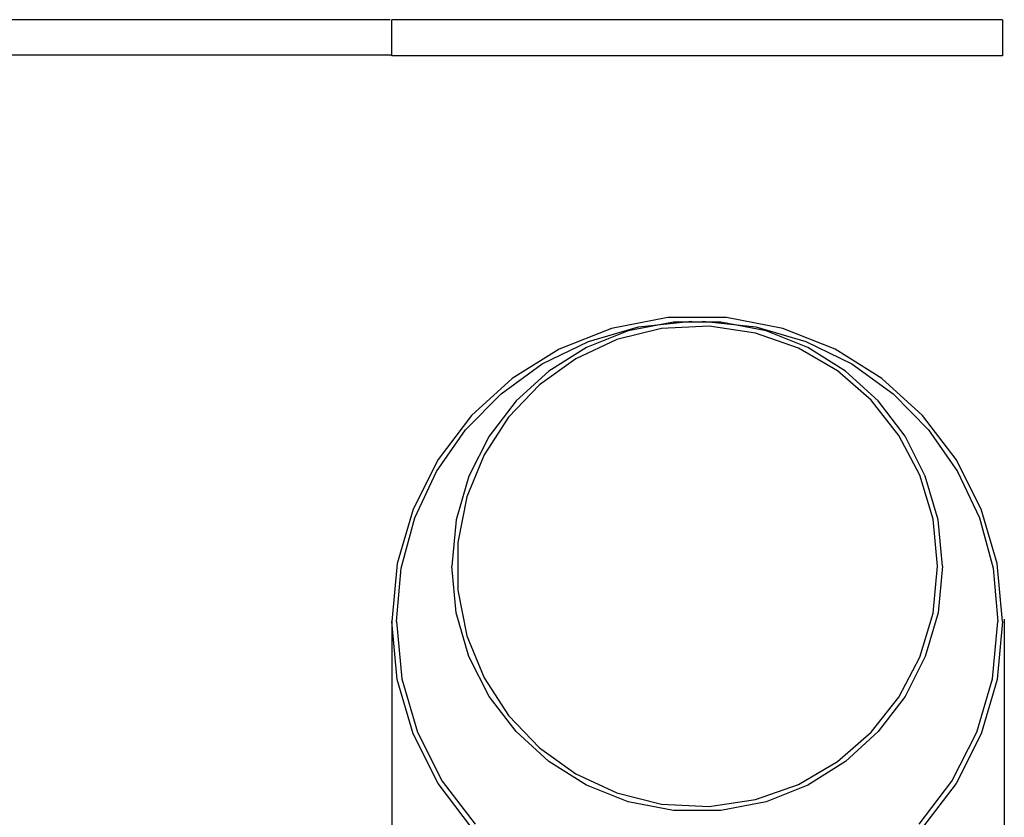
# Model space of a CAD drawing. Extents: x -538 to 1263, y -2592 to 1131.
# Tile 6 of 10: x 276 to 1091, y -1766 to -1106. Entities that reach past the tile are written whole.
import ezdxf

# ---------------------------------------------------------------- set-up
doc = ezdxf.new("R2010")
doc.units = 0
doc.layers.get('0').update_dxf_attribs({"linetype": 'CONTINUOUS'})

msp = doc.modelspace()

# ---------------------------------------------------------------- linework, layer by layer
for p, q in [((582.87, -1106.32), (-40.1, -1106.32)), ((1089.34, -1106.32), (584.03, -1106.32)), ((584.03, -1136.16), (584.03, -1106.32)), ((1089.34, -1106.32), (1089.34, -1136.16)), ((584.13, -1135.6), (-40.1, -1135.6)), ((1089.34, -1136.16), (584.03, -1136.16)), ((812.35, -1352.9), (765.75, -1361.83)), ((817.14, -1356.65), (779.72, -1363.83)), ((788.1, -1360.47), (832.18, -1355.76)), ((846.61, -1359.95), (807.28, -1361.86)), ((861.01, -1352.9), (812.35, -1352.9)), ((856.22, -1356.65), (817.14, -1356.65)), ((841.18, -1355.76), (885.26, -1360.47)), ((884.95, -1365.6), (846.61, -1359.95)), ((893.65, -1363.83), (856.22, -1356.65)), ((907.61, -1361.83), (861.01, -1352.9)), ((765.75, -1361.83), (722.62, -1378.89)), ((779.72, -1363.83), (745.08, -1377.53)), ((746.69, -1372.51), (788.1, -1360.47)), ((807.28, -1361.86), (770.22, -1371.07)), ((920.55, -1378.19), (884.95, -1365.6)), ((885.26, -1360.47), (926.67, -1372.51)), ((928.29, -1377.53), (893.65, -1363.83)), ((950.74, -1378.89), (907.61, -1361.83)), ((708.62, -1391.19), (746.69, -1372.51)), ((770.22, -1371.07), (736.27, -1386.86)), ((926.67, -1372.51), (964.74, -1391.19)), ((722.62, -1378.89), (683.8, -1403.23)), ((745.08, -1377.53), (713.9, -1397.07)), ((952.67, -1397), (920.55, -1378.19)), ((959.47, -1397.07), (928.29, -1377.53)), ((989.56, -1403.23), (950.74, -1378.89)), ((674.57, -1415.82), (708.62, -1391.19)), ((736.27, -1386.86), (706.16, -1408.5)), ((964.74, -1391.19), (998.8, -1415.82)), ((713.9, -1397.07), (686.86, -1421.78)), ((980.59, -1421.28), (952.67, -1397)), ((986.5, -1421.78), (959.47, -1397.07)), ((683.8, -1403.23), (650.14, -1433.99)), ((706.16, -1408.5), (680.62, -1435.25)), ((1023.22, -1433.99), (989.56, -1403.23)), ((645.2, -1445.73), (674.57, -1415.82)), ((998.8, -1415.82), (1028.17, -1445.73)), ((686.86, -1421.78), (664.65, -1450.97)), ((1003.57, -1450.32), (980.59, -1421.28)), ((1008.71, -1450.97), (986.5, -1421.78)), ((650.14, -1433.99), (622.49, -1470.34)), ((680.62, -1435.25), (660.38, -1466.39)), ((1050.88, -1470.34), (1023.22, -1433.99)), ((621.18, -1480.22), (645.2, -1445.73)), ((1028.17, -1445.73), (1052.18, -1480.22)), ((664.65, -1450.97), (647.94, -1483.96)), ((1020.89, -1483.37), (1003.57, -1450.32)), ((1025.42, -1483.96), (1008.71, -1450.97)), ((622.49, -1470.34), (601.68, -1511.42)), ((660.38, -1466.39), (646.16, -1501.18)), ((1071.68, -1511.42), (1050.88, -1470.34)), ((603.2, -1518.62), (621.18, -1480.22)), ((1052.18, -1480.22), (1070.16, -1518.62)), ((647.94, -1483.96), (637.42, -1520.08)), ((1031.82, -1519.73), (1020.89, -1483.37)), ((1035.94, -1520.08), (1025.42, -1483.96)), ((646.16, -1501.18), (638.71, -1538.91)), ((601.68, -1511.42), (588.58, -1556.39)), ((1084.78, -1556.39), (1071.68, -1511.42)), ((591.92, -1560.24), (603.2, -1518.62)), ((637.42, -1520.08), (633.76, -1558.64)), ((1035.62, -1558.64), (1031.82, -1519.73)), ((1039.6, -1558.64), (1035.94, -1520.08)), ((1070.16, -1518.62), (1081.45, -1560.24)), ((638.71, -1538.91), (638.71, -1578.37)), ((588.58, -1556.39), (584.03, -1604.4)), ((588, -1604.4), (591.92, -1560.24)), ((637.42, -1597.2), (633.76, -1558.64)), ((1031.82, -1597.56), (1035.62, -1558.64)), ((1039.6, -1558.64), (1035.94, -1597.2)), ((1081.45, -1560.24), (1085.36, -1604.4)), ((1089.34, -1604.4), (1084.78, -1556.39)), ((638.71, -1578.37), (646.16, -1616.1)), ((584.03, -1602.58), (584.03, -2125.38)), ((588.58, -1652.41), (584.03, -1604.4)), ((588, -1604.4), (592.49, -1651.65)), ((647.94, -1633.32), (637.42, -1597.2)), ((1020.89, -1633.91), (1031.82, -1597.56)), ((1035.94, -1597.2), (1025.42, -1633.32)), ((1080.87, -1651.65), (1085.36, -1604.4)), ((1089.34, -1604.4), (1084.78, -1652.41)), ((1090.77, -1602.31), (1090.77, -2125.38)), ((646.16, -1616.1), (660.38, -1650.9)), ((664.65, -1666.31), (647.94, -1633.32)), ((1003.57, -1666.97), (1020.89, -1633.91)), ((1025.42, -1633.32), (1008.71, -1666.31)), ((601.68, -1697.38), (588.58, -1652.41)), ((592.49, -1651.65), (605.38, -1695.91)), ((660.38, -1650.9), (680.62, -1682.03)), ((1067.98, -1695.91), (1080.87, -1651.65)), ((1084.78, -1652.41), (1071.68, -1697.38)), ((686.86, -1695.5), (664.65, -1666.31)), ((980.59, -1696), (1003.57, -1666.97)), ((1008.71, -1666.31), (986.5, -1695.5)), ((680.62, -1682.03), (706.16, -1708.79)), ((622.49, -1738.46), (601.68, -1697.38)), ((605.38, -1695.91), (625.86, -1736.35)), ((713.9, -1720.21), (686.86, -1695.5)), ((952.67, -1720.29), (980.59, -1696)), ((986.5, -1695.5), (959.47, -1720.21)), ((1047.5, -1736.35), (1067.98, -1695.91)), ((1071.68, -1697.38), (1050.88, -1738.46)), ((706.16, -1708.79), (736.27, -1730.42)), ((745.08, -1739.76), (713.9, -1720.21)), ((920.55, -1739.09), (952.67, -1720.29)), ((959.47, -1720.21), (928.29, -1739.76)), ((736.27, -1730.42), (770.22, -1746.21)), ((650.14, -1774.81), (622.49, -1738.46)), ((625.86, -1736.35), (653.08, -1772.12)), ((779.72, -1753.46), (745.08, -1739.76)), ((884.95, -1751.69), (920.55, -1739.09)), ((928.29, -1739.76), (893.65, -1753.46)), ((1020.28, -1772.12), (1047.5, -1736.35)), ((1050.88, -1738.46), (1023.22, -1774.81)), ((770.22, -1746.21), (807.28, -1755.43)), ((817.14, -1760.63), (779.72, -1753.46)), ((807.28, -1755.43), (846.61, -1757.34)), ((846.61, -1757.34), (884.95, -1751.69)), ((893.65, -1753.46), (856.22, -1760.63)), ((856.22, -1760.63), (817.14, -1760.63))]:
    msp.add_line(p, q)

doc.saveas('drawing.dxf')
